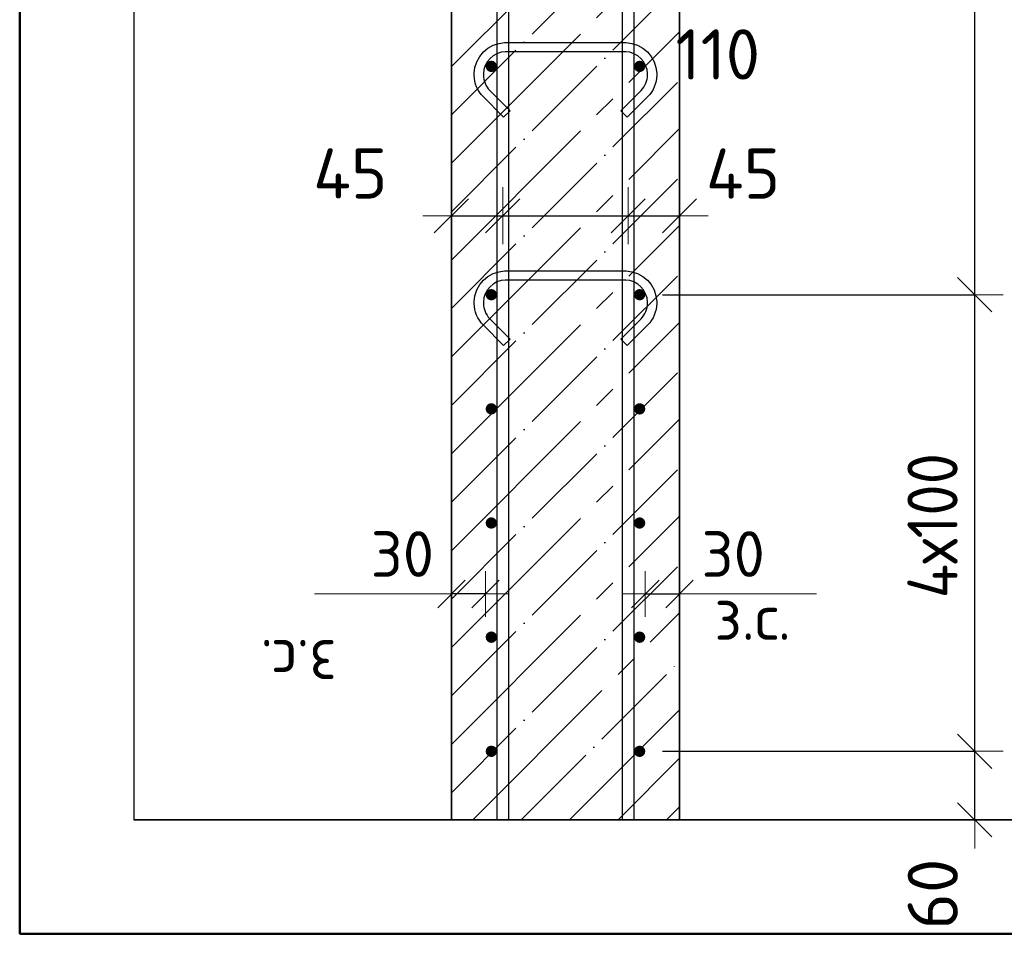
# Model space of a CAD drawing. Header units: millimetres. Extents: x -2995 to 60896, y -2809 to 57831.
# Tile 89 of 169: x 39450 to 40313, y 22633 to 23443. Entities that reach past the tile are written whole.
import ezdxf

# ---------------------------------------------------------------- set-up
doc = ezdxf.new("R2010")
doc.units = ezdxf.units.MM
doc.header["$PDMODE"] = 65
doc.linetypes.add('______11', pattern=[100, 80, -10, 0, -10])
doc.linetypes.add('______5', pattern=[220, 160, -20, 20, -20])
for name, color, linetype, lineweight in [('Standard', 7, 'Continuous', 25), ('Арм.стержн. вертикальными 1', 22, 'Continuous', 35), ('Арм.стержн.горизонт. 1', 180, 'Continuous', 35), ('Размерная линия_ общее', 7, 'Continuous', 13), ('Размерная линия_ общее_1', 7, 'Continuous', 13)]:
    doc.layers.add(name, color=color, linetype=linetype, lineweight=lineweight)
doc.layers.add('Арм.стержн.Стяжки', color=7, linetype='Continuous', lineweight=35, true_color=0x501e0f)
doc.styles.add('ISOCPEUR', font='ISOCPEUR')
doc.dimstyles.new('DIMSTYLE_11', dxfattribs={"dimtxt": 44, "dimasz": 50, "dimexe": 0, "dimexo": 0.001, "dimgap": 22, "dimtad": 2, "dimdec": 0, "dimrnd": 5, "dimzin": 12, "dimdsep": 46, "dimtxsty": 'ISOCPEUR', "dimblk1": 'ALL_ML_STRICH', "dimblk2": 'ALL_ML_STRICH', "dimsah": 1, "dimcen": 0, "dimse1": 1, "dimse2": 1, "dimclrd": 7, "dimclre": 256, "dimclrt": 7, "dimadec": 0, "dimazin": 0, "dimtfac": 1, "dimtdec": 0, "dimtix": 1, "dimtmove": 2, "dimatfit": 3, "dimfxl": 0, "dimtvp": 1.2, "dimtzin": 0, "dimlwd": 0, "dimlwe": -3, "dimarcsym": 0})
doc.dimstyles.new('DIMSTYLE_3', dxfattribs={"dimtxt": 44, "dimasz": 50, "dimexe": 0, "dimexo": 0, "dimgap": 22, "dimtad": 2, "dimdec": 0, "dimrnd": 5, "dimzin": 12, "dimdsep": 46, "dimtxsty": 'ISOCPEUR', "dimblk1": 'ALL_ML_STRICH', "dimblk2": 'ALL_ML_STRICH', "dimsah": 1, "dimcen": 0, "dimclrd": 7, "dimclre": 256, "dimclrt": 7, "dimadec": 0, "dimazin": 0, "dimtfac": 1, "dimtdec": 0, "dimtix": 1, "dimtmove": 2, "dimatfit": 3, "dimfxl": 0, "dimtvp": 1.2, "dimtzin": 0, "dimlwd": 0, "dimlwe": -3, "dimarcsym": 0})
doc.dimstyles.new('DIMSTYLE_5', dxfattribs={"dimtxt": 44, "dimasz": 50, "dimexe": 0, "dimexo": 0, "dimgap": 22, "dimtad": 2, "dimdec": 0, "dimrnd": 5, "dimzin": 12, "dimdsep": 46, "dimtxsty": 'ISOCPEUR', "dimblk1": 'ALL_ML_STRICH', "dimblk2": 'ALL_ML_STRICH', "dimsah": 1, "dimcen": 0, "dimclrd": 7, "dimclre": 256, "dimclrt": 7, "dimadec": 0, "dimazin": 0, "dimtfac": 1, "dimtdec": 0, "dimtix": 1, "dimtmove": 2, "dimatfit": 3, "dimfxl": 0, "dimtzin": 0, "dimlwd": 0, "dimlwe": -3, "dimarcsym": 0})
doc.dimstyles.new('DIMSTYLE_8', dxfattribs={"dimtxt": 40, "dimasz": 40, "dimexe": 0, "dimexo": 0.001, "dimgap": 20, "dimtad": 2, "dimdec": 0, "dimrnd": 5, "dimzin": 12, "dimdsep": 46, "dimtxsty": 'ISOCPEUR', "dimblk1": 'ALL_ML_STRICH', "dimblk2": 'ALL_ML_STRICH', "dimsah": 1, "dimcen": 0, "dimse1": 1, "dimse2": 1, "dimclrd": 7, "dimclre": 256, "dimclrt": 7, "dimadec": 0, "dimazin": 0, "dimtfac": 1, "dimtdec": 0, "dimtix": 1, "dimtmove": 2, "dimatfit": 3, "dimfxl": 0, "dimtvp": 1.2, "dimtzin": 0, "dimlwd": 0, "dimlwe": -3, "dimarcsym": 0})

# ---------------------------------------------------------------- blocks, each defined once
blk = doc.blocks.new('ALL_ML_STRICH')
at = {"color": 0, "linetype": 'ByBlock', "lineweight": -2}
for p, q in [((0, -0.5), (0, 0.5)), ((-0.3, -0.3), (0.3, 0.3)), ((-1, 0), (0.5, 0))]:
    blk.add_line(p, q, dxfattribs=at)
blk = doc.blocks.new('*D212')
at = {"layer": 'DEFPOINTS', "color": 7, "linetype": 'Continuous', "lineweight": 13, "transparency": 33554687}
for p in [(39993.24, 22802.04), (39974.12, 22742.04), (40287.03, 22742.04)]:
    blk.add_point(p, dxfattribs=at)
at = {"layer": 'Размерная линия_ общее', "color": 253, "linetype": 'Continuous', "lineweight": -2, "true_color": 0xa0a0a0, "transparency": 33554687}
for p, q in [((40013.24, 22802.04), (40287.03, 22802.04)), ((39994.12, 22742.04), (40287.03, 22742.04))]:
    blk.add_line(p, q, dxfattribs=at)
at = {"layer": 'Размерная линия_ общее', "color": 7, "linetype": 'Continuous', "lineweight": -2, "transparency": 33554687}
blk.add_line((40287.03, 22742.04), (40287.03, 22802.04), dxfattribs=at)
at = {"layer": 'Размерная линия_ общее', "color": 7, "linetype": 'Continuous', "lineweight": 13, "transparency": 33554687, "xscale": 50, "yscale": 50, "zscale": 50}
for p, rotation in [((40287.03, 22802.04), 90), ((40287.03, 22742.04), 270)]:
    blk.add_blockref('ALL_ML_STRICH', p, dxfattribs=dict(at, rotation=rotation))
at = {"layer": 'Размерная линия_ общее', "color": 7, "linetype": 'Continuous', "lineweight": 13, "transparency": 33554687, "insert": (40250.22, 22676.99), "char_height": 44, "width": 88, "attachment_point": 5, "rotation": 90, "style": 'ISOCPEUR'}
blk.add_mtext('\\A1;{60}', dxfattribs=at)
blk = doc.blocks.new('*D213')
at = {"layer": 'DEFPOINTS', "color": 7, "linetype": 'Continuous', "lineweight": 13, "transparency": 33554687}
for p in [(39993.24, 23202.04), (39993.24, 22802.04), (40287.03, 22802.04)]:
    blk.add_point(p, dxfattribs=at)
at = {"layer": 'Размерная линия_ общее', "color": 253, "linetype": 'Continuous', "lineweight": -2, "true_color": 0xa0a0a0, "transparency": 33554687}
for p, q in [((40013.24, 23202.04), (40287.03, 23202.04)), ((40013.24, 22802.04), (40287.03, 22802.04))]:
    blk.add_line(p, q, dxfattribs=at)
at = {"layer": 'Размерная линия_ общее', "color": 7, "linetype": 'Continuous', "lineweight": -2, "transparency": 33554687}
blk.add_line((40287.03, 22802.04), (40287.03, 23202.04), dxfattribs=at)
at = {"layer": 'Размерная линия_ общее', "color": 7, "linetype": 'Continuous', "lineweight": 13, "transparency": 33554687, "xscale": 50, "yscale": 50, "zscale": 50}
for p, rotation in [((40287.03, 23202.04), 90), ((40287.03, 22802.04), 270)]:
    blk.add_blockref('ALL_ML_STRICH', p, dxfattribs=dict(at, rotation=rotation))
at = {"layer": 'Размерная линия_ общее', "color": 7, "linetype": 'Continuous', "lineweight": 13, "transparency": 33554687, "insert": (40228.03, 22936.04), "char_height": 44, "width": 2.2, "attachment_point": 1, "rotation": 90, "line_spacing_factor": 0.60241, "style": 'ISOCPEUR'}
blk.add_mtext('\\W0.91;4х100', dxfattribs=at)
blk = doc.blocks.new('*D214')
at = {"layer": 'DEFPOINTS', "color": 7, "linetype": 'Continuous', "lineweight": 13, "transparency": 33554687}
for p in [(39993.24, 25402.04), (39993.24, 23202.04), (40287.03, 23202.04)]:
    blk.add_point(p, dxfattribs=at)
at = {"layer": 'Размерная линия_ общее', "color": 253, "linetype": 'Continuous', "lineweight": -2, "true_color": 0xa0a0a0, "transparency": 33554687}
for p, q in [((40013.24, 25402.04), (40287.03, 25402.04)), ((40013.24, 23202.04), (40287.03, 23202.04))]:
    blk.add_line(p, q, dxfattribs=at)
at = {"layer": 'Размерная линия_ общее', "color": 7, "linetype": 'Continuous', "lineweight": -2, "transparency": 33554687}
blk.add_line((40287.03, 23202.04), (40287.03, 25402.04), dxfattribs=at)
at = {"layer": 'Размерная линия_ общее', "color": 7, "linetype": 'Continuous', "lineweight": 13, "transparency": 33554687, "xscale": 50, "yscale": 50, "zscale": 50}
for p, rotation in [((40287.03, 25402.04), 90), ((40287.03, 23202.04), 270)]:
    blk.add_blockref('ALL_ML_STRICH', p, dxfattribs=dict(at, rotation=rotation))
at = {"layer": 'Размерная линия_ общее', "color": 7, "linetype": 'Continuous', "lineweight": 13, "transparency": 33554687, "insert": (40228.03, 24158.04), "char_height": 44, "width": 2.2, "attachment_point": 1, "rotation": 90, "line_spacing_factor": 0.60241, "style": 'ISOCPEUR'}
blk.add_mtext('\\W0.91;11х200=2200', dxfattribs=at)
blk = doc.blocks.new('*D217')
at = {"layer": 'DEFPOINTS', "color": 7, "linetype": 'Continuous', "lineweight": 13, "transparency": 33554687}
for p in [(40028.24, 25862.04), (40076.18, 22742.04), (40455.47, 22742.04)]:
    blk.add_point(p, dxfattribs=at)
at = {"layer": 'Размерная линия_ общее', "color": 253, "linetype": 'Continuous', "lineweight": -2, "true_color": 0xa0a0a0, "transparency": 33554687}
for p, q in [((40048.24, 25862.04), (40455.47, 25862.04)), ((40096.18, 22742.04), (40455.47, 22742.04))]:
    blk.add_line(p, q, dxfattribs=at)
at = {"layer": 'Размерная линия_ общее', "color": 7, "linetype": 'Continuous', "lineweight": -2, "transparency": 33554687}
blk.add_line((40455.47, 22742.04), (40455.47, 25862.04), dxfattribs=at)
at = {"layer": 'Размерная линия_ общее', "color": 7, "linetype": 'Continuous', "lineweight": 13, "transparency": 33554687, "xscale": 50, "yscale": 50, "zscale": 50}
for p, rotation in [((40455.47, 25862.04), 90), ((40455.47, 22742.04), 270)]:
    blk.add_blockref('ALL_ML_STRICH', p, dxfattribs=dict(at, rotation=rotation))
at = {"layer": 'Размерная линия_ общее', "color": 7, "linetype": 'Continuous', "lineweight": 13, "transparency": 33554687, "insert": (40418.47, 24308.64), "char_height": 44, "width": 176, "attachment_point": 5, "rotation": 90, "style": 'ISOCPEUR'}
blk.add_mtext('\\A1;{3120}', dxfattribs=at)
blk = doc.blocks.new('*D220')
at = {"layer": 'DEFPOINTS', "color": 7, "linetype": 'Continuous', "lineweight": 13, "transparency": 33554687}
for p in [(39998.24, 22939.87), (39998.24, 22931.15), (40028.24, 22931.15)]:
    blk.add_point(p, dxfattribs=at)
at = {"layer": 'Размерная линия_ общее_1', "color": 7, "linetype": 'Continuous', "lineweight": -2, "transparency": 33554687}
blk.add_line((39998.24, 22939.87), (40028.24, 22939.87), dxfattribs=at)
at = {"layer": 'Размерная линия_ общее_1', "color": 7, "linetype": 'Continuous', "lineweight": 13, "transparency": 33554687, "xscale": 40, "yscale": 40, "zscale": 40, "rotation": 180}
blk.add_blockref('ALL_ML_STRICH', (39998.24, 22939.87), dxfattribs=at)
at = {"layer": 'Размерная линия_ общее_1', "color": 7, "linetype": 'Continuous', "lineweight": 13, "transparency": 33554687, "xscale": 40, "yscale": 40, "zscale": 40}
blk.add_blockref('ALL_ML_STRICH', (40028.24, 22939.87), dxfattribs=at)
at = {"layer": 'Размерная линия_ общее_1', "color": 7, "linetype": 'Continuous', "lineweight": 13, "transparency": 33554687, "insert": (40075.24, 22974.87), "char_height": 40, "width": 80, "attachment_point": 5, "style": 'ISOCPEUR'}
blk.add_mtext('\\A1;{30}', dxfattribs=at)
at = {"layer": 'Размерная линия_ общее_1', "color": 7, "linetype": 'Continuous', "lineweight": 13, "transparency": 33554687, "insert": (40058.77, 22939.68), "char_height": 40, "width": 2, "attachment_point": 1, "line_spacing_factor": 0.60241, "style": 'ISOCPEUR'}
blk.add_mtext('з.с.', dxfattribs=at)
blk = doc.blocks.new('*D221')
at = {"layer": 'DEFPOINTS', "color": 7, "linetype": 'Continuous', "lineweight": 13, "transparency": 33554687}
for p in [(39873.24, 23273.51), (39828.24, 23271.18), (39828.24, 23261.77)]:
    blk.add_point(p, dxfattribs=at)
at = {"layer": 'Размерная линия_ общее', "color": 7, "linetype": 'Continuous', "lineweight": -2, "transparency": 33554687}
blk.add_line((39828.24, 23271.18), (39873.24, 23271.18), dxfattribs=at)
at = {"layer": 'Размерная линия_ общее', "color": 7, "linetype": 'Continuous', "lineweight": 13, "transparency": 33554687, "xscale": 50, "yscale": 50, "zscale": 50, "rotation": 180}
blk.add_blockref('ALL_ML_STRICH', (39828.24, 23271.18), dxfattribs=at)
at = {"layer": 'Размерная линия_ общее', "color": 7, "linetype": 'Continuous', "lineweight": 13, "transparency": 33554687, "xscale": 50, "yscale": 50, "zscale": 50}
blk.add_blockref('ALL_ML_STRICH', (39873.24, 23271.18), dxfattribs=at)
at = {"layer": 'Размерная линия_ общее', "color": 7, "linetype": 'Continuous', "lineweight": 13, "transparency": 33554687, "insert": (39739.6, 23308.26), "char_height": 44, "width": 88, "attachment_point": 5, "style": 'ISOCPEUR'}
blk.add_mtext('\\A1;{45}', dxfattribs=at)
blk = doc.blocks.new('*D222')
at = {"layer": 'DEFPOINTS', "color": 7, "linetype": 'Continuous', "lineweight": 13, "transparency": 33554687}
for p in [(39873.24, 23273.51), (39983.24, 23277.45), (39873.24, 23271.18)]:
    blk.add_point(p, dxfattribs=at)
at = {"layer": 'Размерная линия_ общее', "color": 7, "linetype": 'Continuous', "lineweight": -2, "transparency": 33554687}
blk.add_line((39873.24, 23271.18), (39983.24, 23271.18), dxfattribs=at)
at = {"layer": 'Размерная линия_ общее', "color": 7, "linetype": 'Continuous', "lineweight": 13, "transparency": 33554687, "xscale": 50, "yscale": 50, "zscale": 50, "rotation": 180}
blk.add_blockref('ALL_ML_STRICH', (39873.24, 23271.18), dxfattribs=at)
at = {"layer": 'Размерная линия_ общее', "color": 7, "linetype": 'Continuous', "lineweight": 13, "transparency": 33554687, "xscale": 50, "yscale": 50, "zscale": 50}
blk.add_blockref('ALL_ML_STRICH', (39983.24, 23271.18), dxfattribs=at)
at = {"layer": 'Размерная линия_ общее', "color": 7, "linetype": 'Continuous', "lineweight": 13, "transparency": 33554687, "insert": (40061.77, 23412.54), "char_height": 44, "width": 132, "attachment_point": 5, "style": 'ISOCPEUR'}
blk.add_mtext('\\A1;{110}', dxfattribs=at)
blk = doc.blocks.new('*D223')
at = {"layer": 'DEFPOINTS', "color": 7, "linetype": 'Continuous', "lineweight": 13, "transparency": 33554687}
for p in [(39983.24, 23277.45), (39983.24, 23271.18), (40028.24, 23270.32)]:
    blk.add_point(p, dxfattribs=at)
at = {"layer": 'Размерная линия_ общее', "color": 7, "linetype": 'Continuous', "lineweight": -2, "transparency": 33554687}
blk.add_line((39983.24, 23271.18), (40028.24, 23271.18), dxfattribs=at)
at = {"layer": 'Размерная линия_ общее', "color": 7, "linetype": 'Continuous', "lineweight": 13, "transparency": 33554687, "xscale": 50, "yscale": 50, "zscale": 50, "rotation": 180}
blk.add_blockref('ALL_ML_STRICH', (39983.24, 23271.18), dxfattribs=at)
at = {"layer": 'Размерная линия_ общее', "color": 7, "linetype": 'Continuous', "lineweight": 13, "transparency": 33554687, "xscale": 50, "yscale": 50, "zscale": 50}
blk.add_blockref('ALL_ML_STRICH', (40028.24, 23271.18), dxfattribs=at)
at = {"layer": 'Размерная линия_ общее', "color": 7, "linetype": 'Continuous', "lineweight": 13, "transparency": 33554687, "insert": (40083.91, 23308.15), "char_height": 44, "width": 88, "attachment_point": 5, "style": 'ISOCPEUR'}
blk.add_mtext('\\A1;{45}', dxfattribs=at)
blk = doc.blocks.new('*D225')
at = {"layer": 'DEFPOINTS', "color": 7, "linetype": 'Continuous', "lineweight": 13, "transparency": 33554687}
for p in [(39858.24, 22939.87), (39828.24, 22931.15), (39858.24, 22931.15)]:
    blk.add_point(p, dxfattribs=at)
at = {"layer": 'Размерная линия_ общее_1', "color": 7, "linetype": 'Continuous', "lineweight": -2, "transparency": 33554687}
blk.add_line((39858.24, 22939.87), (39828.24, 22939.87), dxfattribs=at)
at = {"layer": 'Размерная линия_ общее_1', "color": 7, "linetype": 'Continuous', "lineweight": 13, "transparency": 33554687, "xscale": 40, "yscale": 40, "zscale": 40}
for p, rotation in [((39828.24, 22939.87), 180), ((39858.24, 22939.87), 360)]:
    blk.add_blockref('ALL_ML_STRICH', p, dxfattribs=dict(at, rotation=rotation))
at = {"layer": 'Размерная линия_ общее_1', "color": 7, "linetype": 'Continuous', "lineweight": 13, "transparency": 33554687, "insert": (39785.24, 22974.87), "char_height": 40, "width": 80, "attachment_point": 5, "style": 'ISOCPEUR'}
blk.add_mtext('\\A1;{30}', dxfattribs=at)
at = {"layer": 'Размерная линия_ общее_1', "color": 7, "linetype": 'Continuous', "lineweight": 13, "transparency": 33554687, "insert": (39727.72, 22859.68), "char_height": 40, "width": 2, "attachment_point": 1, "rotation": 180, "line_spacing_factor": 0.60241, "style": 'ISOCPEUR'}
blk.add_mtext('з.с.', dxfattribs=at)

msp = doc.modelspace()

# ---------------------------------------------------------------- hatches: boundary and pattern name
at = {"layer": 'Арм.стержн.горизонт. 1', "linetype": 'Continuous', "lineweight": 50, "transparency": 33554687}
for points in [[(39868.24, 23402.04), (39867.86, 23403.96), (39866.78, 23405.58), (39865.15, 23406.66), (39863.24, 23407.04), (39861.33, 23406.66), (39859.71, 23405.58), (39858.62, 23403.96), (39858.24, 23402.04), (39858.62, 23400.13), (39859.71, 23398.51), (39861.33, 23397.42), (39863.24, 23397.04), (39865.15, 23397.42), (39866.78, 23398.51), (39867.86, 23400.13)], [(39998.24, 23402.04), (39997.86, 23403.96), (39996.78, 23405.58), (39995.15, 23406.66), (39993.24, 23407.04), (39991.33, 23406.66), (39989.71, 23405.58), (39988.62, 23403.96), (39988.24, 23402.04), (39988.62, 23400.13), (39989.71, 23398.51), (39991.33, 23397.42), (39993.24, 23397.04), (39995.15, 23397.42), (39996.78, 23398.51), (39997.86, 23400.13)], [(39868.24, 23202.04), (39867.86, 23203.96), (39866.78, 23205.58), (39865.15, 23206.66), (39863.24, 23207.04), (39861.33, 23206.66), (39859.71, 23205.58), (39858.62, 23203.96), (39858.24, 23202.04), (39858.62, 23200.13), (39859.71, 23198.51), (39861.33, 23197.42), (39863.24, 23197.04), (39865.15, 23197.42), (39866.78, 23198.51), (39867.86, 23200.13)], [(39998.24, 23202.04), (39997.86, 23203.96), (39996.78, 23205.58), (39995.15, 23206.66), (39993.24, 23207.04), (39991.33, 23206.66), (39989.71, 23205.58), (39988.62, 23203.96), (39988.24, 23202.04), (39988.62, 23200.13), (39989.71, 23198.51), (39991.33, 23197.42), (39993.24, 23197.04), (39995.15, 23197.42), (39996.78, 23198.51), (39997.86, 23200.13)], [(39868.24, 23102.04), (39867.86, 23103.96), (39866.78, 23105.58), (39865.15, 23106.66), (39863.24, 23107.04), (39861.33, 23106.66), (39859.71, 23105.58), (39858.62, 23103.96), (39858.24, 23102.04), (39858.62, 23100.13), (39859.71, 23098.51), (39861.33, 23097.42), (39863.24, 23097.04), (39865.15, 23097.42), (39866.78, 23098.51), (39867.86, 23100.13)], [(39998.24, 23102.04), (39997.86, 23103.96), (39996.78, 23105.58), (39995.15, 23106.66), (39993.24, 23107.04), (39991.33, 23106.66), (39989.71, 23105.58), (39988.62, 23103.96), (39988.24, 23102.04), (39988.62, 23100.13), (39989.71, 23098.51), (39991.33, 23097.42), (39993.24, 23097.04), (39995.15, 23097.42), (39996.78, 23098.51), (39997.86, 23100.13)], [(39868.24, 23002.04), (39867.86, 23003.96), (39866.78, 23005.58), (39865.15, 23006.66), (39863.24, 23007.04), (39861.33, 23006.66), (39859.71, 23005.58), (39858.62, 23003.96), (39858.24, 23002.04), (39858.62, 23000.13), (39859.71, 22998.51), (39861.33, 22997.42), (39863.24, 22997.04), (39865.15, 22997.42), (39866.78, 22998.51), (39867.86, 23000.13)], [(39998.24, 23002.04), (39997.86, 23003.96), (39996.78, 23005.58), (39995.15, 23006.66), (39993.24, 23007.04), (39991.33, 23006.66), (39989.71, 23005.58), (39988.62, 23003.96), (39988.24, 23002.04), (39988.62, 23000.13), (39989.71, 22998.51), (39991.33, 22997.42), (39993.24, 22997.04), (39995.15, 22997.42), (39996.78, 22998.51), (39997.86, 23000.13)], [(39868.24, 22902.04), (39867.86, 22903.96), (39866.78, 22905.58), (39865.15, 22906.66), (39863.24, 22907.04), (39861.33, 22906.66), (39859.71, 22905.58), (39858.62, 22903.96), (39858.24, 22902.04), (39858.62, 22900.13), (39859.71, 22898.51), (39861.33, 22897.42), (39863.24, 22897.04), (39865.15, 22897.42), (39866.78, 22898.51), (39867.86, 22900.13)], [(39998.24, 22902.04), (39997.86, 22903.96), (39996.78, 22905.58), (39995.15, 22906.66), (39993.24, 22907.04), (39991.33, 22906.66), (39989.71, 22905.58), (39988.62, 22903.96), (39988.24, 22902.04), (39988.62, 22900.13), (39989.71, 22898.51), (39991.33, 22897.42), (39993.24, 22897.04), (39995.15, 22897.42), (39996.78, 22898.51), (39997.86, 22900.13)], [(39868.24, 22802.04), (39867.86, 22803.96), (39866.78, 22805.58), (39865.15, 22806.66), (39863.24, 22807.04), (39861.33, 22806.66), (39859.71, 22805.58), (39858.62, 22803.96), (39858.24, 22802.04), (39858.62, 22800.13), (39859.71, 22798.51), (39861.33, 22797.42), (39863.24, 22797.04), (39865.15, 22797.42), (39866.78, 22798.51), (39867.86, 22800.13)], [(39998.24, 22802.04), (39997.86, 22803.96), (39996.78, 22805.58), (39995.15, 22806.66), (39993.24, 22807.04), (39991.33, 22806.66), (39989.71, 22805.58), (39988.62, 22803.96), (39988.24, 22802.04), (39988.62, 22800.13), (39989.71, 22798.51), (39991.33, 22797.42), (39993.24, 22797.04), (39995.15, 22797.42), (39996.78, 22798.51), (39997.86, 22800.13)]]:
    msp.add_hatch(color=4, dxfattribs=at).paths.add_polyline_path(points)

# ---------------------------------------------------------------- linework, layer by layer
at = {"layer": 'Standard', "color": 52, "linetype": 'Continuous', "lineweight": -3, "transparency": 33554687}
for p, q in [((39549.77, 26115.78), (39549.77, 22742.04)), ((39549.77, 26115.78), (39549.77, 22742.04)), ((39549.77, 22742.04), (40327.11, 22742.04)), ((40327.11, 22742.04), (39549.77, 22742.04))]:
    msp.add_line(p, q, dxfattribs=at)
at = {"layer": 'Standard', "color": 7, "linetype": 'Continuous', "lineweight": 13, "transparency": 33554687}
for p, q in [((39828.24, 22939.87), (39708.24, 22939.87)), ((40028.24, 22939.87), (40148.24, 22939.87))]:
    msp.add_line(p, q, dxfattribs=at)
at = {"layer": 'Standard', "color": 7, "linetype": 'Continuous', "lineweight": 50, "transparency": 33554687}
msp.add_lwpolyline([(39449.77, 22642.04), (40427.11, 22642.04), (40427.11, 26215.78), (39449.77, 26215.78), (39449.77, 22642.04)], dxfattribs=at)
at = {"layer": 'Арм.стержн. вертикальными 1', "color": 4, "linetype": 'Continuous', "lineweight": 25, "transparency": 33554687}
for points in [[(39868.24, 22742.04), (39868.24, 25953), (39867.61, 25957.52), (39866.1, 25962.1), (39863.75, 25966.29), (39860.9, 25969.71), (39857.49, 25972.56), (39853.3, 25974.9), (39848.72, 25976.41), (39844.2, 25977.04), (39563.24, 25977.04), (39563.24, 25987.04), (39844.89, 25987.04), (39850.99, 25986.19), (39857.34, 25984.1), (39863.19, 25980.83), (39868, 25976.8), (39872.02, 25971.99), (39875.3, 25966.15), (39877.39, 25959.8), (39878.24, 25953.7), (39878.24, 22742.04), (39868.24, 22742.04)], [(39868.24, 22742.04), (39868.24, 25953), (39867.61, 25957.52), (39866.1, 25962.1), (39863.75, 25966.29), (39860.9, 25969.71), (39857.49, 25972.56), (39853.3, 25974.9), (39848.72, 25976.41), (39844.2, 25977.04), (39563.24, 25977.04), (39563.24, 25987.04), (39844.89, 25987.04), (39850.99, 25986.19), (39857.34, 25984.1), (39863.19, 25980.83), (39868, 25976.8), (39872.02, 25971.99), (39875.3, 25966.15), (39877.39, 25959.8), (39878.24, 25953.7), (39878.24, 22742.04), (39868.24, 22742.04)], [(39868.24, 22742.04), (39868.24, 25953), (39867.61, 25957.52), (39866.1, 25962.1), (39863.75, 25966.29), (39860.9, 25969.71), (39857.49, 25972.56), (39853.3, 25974.9), (39848.72, 25976.41), (39844.2, 25977.04), (39563.24, 25977.04), (39563.24, 25987.04), (39844.89, 25987.04), (39850.99, 25986.19), (39857.34, 25984.1), (39863.19, 25980.83), (39868, 25976.8), (39872.02, 25971.99), (39875.3, 25966.15), (39877.39, 25959.8), (39878.24, 25953.7), (39878.24, 22742.04), (39868.24, 22742.04)], [(39978.24, 22742.04), (39978.24, 25953.7), (39979.09, 25959.8), (39981.18, 25966.15), (39984.46, 25971.99), (39988.48, 25976.8), (39993.29, 25980.83), (39999.14, 25984.1), (40005.49, 25986.19), (40011.59, 25987.04), (40293.24, 25987.04), (40293.24, 25977.04), (40012.28, 25977.04), (40007.76, 25976.41), (40003.18, 25974.9), (39998.99, 25972.56), (39995.58, 25969.71), (39992.73, 25966.29), (39990.38, 25962.1), (39988.87, 25957.52), (39988.24, 25953), (39988.24, 22742.04), (39978.24, 22742.04)], [(39978.24, 22742.04), (39978.24, 25953.7), (39979.09, 25959.8), (39981.18, 25966.15), (39984.46, 25971.99), (39988.48, 25976.8), (39993.29, 25980.83), (39999.14, 25984.1), (40005.49, 25986.19), (40011.59, 25987.04), (40293.24, 25987.04), (40293.24, 25977.04), (40012.28, 25977.04), (40007.76, 25976.41), (40003.18, 25974.9), (39998.99, 25972.56), (39995.58, 25969.71), (39992.73, 25966.29), (39990.38, 25962.1), (39988.87, 25957.52), (39988.24, 25953), (39988.24, 22742.04), (39978.24, 22742.04)], [(39978.24, 22742.04), (39978.24, 25953.7), (39979.09, 25959.8), (39981.18, 25966.15), (39984.46, 25971.99), (39988.48, 25976.8), (39993.29, 25980.83), (39999.14, 25984.1), (40005.49, 25986.19), (40011.59, 25987.04), (40293.24, 25987.04), (40293.24, 25977.04), (40012.28, 25977.04), (40007.76, 25976.41), (40003.18, 25974.9), (39998.99, 25972.56), (39995.58, 25969.71), (39992.73, 25966.29), (39990.38, 25962.1), (39988.87, 25957.52), (39988.24, 25953), (39988.24, 22742.04), (39978.24, 22742.04)]]:
    msp.add_lwpolyline(points, dxfattribs=at)
at = {"layer": 'Арм.стержн.горизонт. 1', "color": 52, "linetype": 'Continuous', "lineweight": 25, "transparency": 33554687}
for p, q in [((39828.24, 22742.04), (39828.24, 22742.04)), ((40028.24, 22742.04), (40028.24, 22742.04))]:
    msp.add_line(p, q, dxfattribs=at)
at = {"layer": 'Арм.стержн.Стяжки', "color": 40, "linetype": 'Continuous', "lineweight": 25, "transparency": 33554687}
for points in [[(39874.03, 23357.52), (39855.97, 23375.58), (39854.31, 23377.49), (39852.79, 23379.6), (39851.46, 23381.86), (39850.37, 23384.19), (39849.49, 23386.61), (39848.83, 23389.15), (39848.42, 23391.72), (39848.24, 23394.24), (39848.24, 23396.23), (39848.92, 23401.11), (39850.59, 23406.19), (39853.21, 23410.87), (39856.43, 23414.72), (39860.28, 23417.94), (39864.96, 23420.55), (39870.04, 23422.23), (39874.92, 23422.91), (39981.56, 23422.91), (39986.44, 23422.23), (39991.52, 23420.55), (39996.2, 23417.94), (40000.05, 23414.72), (40003.27, 23410.87), (40005.89, 23406.19), (40007.56, 23401.11), (40008.24, 23396.23), (40008.24, 23394.24), (40008.06, 23391.72), (40007.64, 23389.15), (40006.99, 23386.61), (40006.11, 23384.19), (40005.02, 23381.86), (40003.69, 23379.6), (40002.16, 23377.49), (40000.51, 23375.58), (39982.45, 23357.52), (39976.79, 23363.18), (39994.65, 23381.04), (39995.89, 23382.46), (39996.99, 23383.98), (39997.93, 23385.59), (39998.71, 23387.26), (39999.34, 23388.98), (39999.81, 23390.79), (40000.11, 23392.65), (40000.24, 23394.53), (40000.24, 23395.68), (39999.74, 23399.29), (39998.53, 23402.95), (39996.65, 23406.31), (39994.37, 23409.04), (39991.64, 23411.32), (39988.29, 23413.2), (39984.62, 23414.4), (39981.01, 23414.91), (39875.47, 23414.91), (39871.85, 23414.4), (39868.19, 23413.2), (39864.84, 23411.32), (39862.11, 23409.04), (39859.83, 23406.31), (39857.95, 23402.95), (39856.74, 23399.29), (39856.24, 23395.68), (39856.24, 23394.53), (39856.37, 23392.65), (39856.67, 23390.79), (39857.14, 23388.98), (39857.77, 23387.26), (39858.55, 23385.59), (39859.49, 23383.98), (39860.59, 23382.46), (39861.83, 23381.04), (39879.69, 23363.18), (39874.03, 23357.52)], [(39874.03, 23357.52), (39855.97, 23375.58), (39854.31, 23377.49), (39852.79, 23379.6), (39851.46, 23381.86), (39850.37, 23384.19), (39849.49, 23386.61), (39848.83, 23389.15), (39848.42, 23391.72), (39848.24, 23394.24), (39848.24, 23396.23), (39848.92, 23401.11), (39850.59, 23406.19), (39853.21, 23410.87), (39856.43, 23414.72), (39860.28, 23417.94), (39864.96, 23420.55), (39870.04, 23422.23), (39874.92, 23422.91), (39981.56, 23422.91), (39986.44, 23422.23), (39991.52, 23420.55), (39996.2, 23417.94), (40000.05, 23414.72), (40003.27, 23410.87), (40005.89, 23406.19), (40007.56, 23401.11), (40008.24, 23396.23), (40008.24, 23394.24), (40008.06, 23391.72), (40007.64, 23389.15), (40006.99, 23386.61), (40006.11, 23384.19), (40005.02, 23381.86), (40003.69, 23379.6), (40002.16, 23377.49), (40000.51, 23375.58), (39982.45, 23357.52), (39976.79, 23363.18), (39994.65, 23381.04), (39995.89, 23382.46), (39996.99, 23383.98), (39997.93, 23385.59), (39998.71, 23387.26), (39999.34, 23388.98), (39999.81, 23390.79), (40000.11, 23392.65), (40000.24, 23394.53), (40000.24, 23395.68), (39999.74, 23399.29), (39998.53, 23402.95), (39996.65, 23406.31), (39994.37, 23409.04), (39991.64, 23411.32), (39988.29, 23413.2), (39984.62, 23414.4), (39981.01, 23414.91), (39875.47, 23414.91), (39871.85, 23414.4), (39868.19, 23413.2), (39864.84, 23411.32), (39862.11, 23409.04), (39859.83, 23406.31), (39857.95, 23402.95), (39856.74, 23399.29), (39856.24, 23395.68), (39856.24, 23394.53), (39856.37, 23392.65), (39856.67, 23390.79), (39857.14, 23388.98), (39857.77, 23387.26), (39858.55, 23385.59), (39859.49, 23383.98), (39860.59, 23382.46), (39861.83, 23381.04), (39879.69, 23363.18), (39874.03, 23357.52)], [(39874.03, 23157.52), (39855.97, 23175.58), (39854.31, 23177.49), (39852.79, 23179.6), (39851.46, 23181.86), (39850.37, 23184.19), (39849.49, 23186.61), (39848.83, 23189.15), (39848.42, 23191.72), (39848.24, 23194.24), (39848.24, 23196.23), (39848.92, 23201.11), (39850.59, 23206.19), (39853.21, 23210.87), (39856.43, 23214.72), (39860.28, 23217.94), (39864.96, 23220.55), (39870.04, 23222.23), (39874.92, 23222.91), (39981.56, 23222.91), (39986.44, 23222.23), (39991.52, 23220.55), (39996.2, 23217.94), (40000.05, 23214.72), (40003.27, 23210.87), (40005.89, 23206.19), (40007.56, 23201.11), (40008.24, 23196.23), (40008.24, 23194.24), (40008.06, 23191.72), (40007.64, 23189.15), (40006.99, 23186.61), (40006.11, 23184.19), (40005.02, 23181.86), (40003.69, 23179.6), (40002.16, 23177.49), (40000.51, 23175.58), (39982.45, 23157.52), (39976.79, 23163.18), (39994.65, 23181.04), (39995.89, 23182.46), (39996.99, 23183.98), (39997.93, 23185.59), (39998.71, 23187.26), (39999.34, 23188.98), (39999.81, 23190.79), (40000.11, 23192.65), (40000.24, 23194.53), (40000.24, 23195.68), (39999.74, 23199.29), (39998.53, 23202.95), (39996.65, 23206.31), (39994.37, 23209.04), (39991.64, 23211.32), (39988.29, 23213.2), (39984.62, 23214.4), (39981.01, 23214.91), (39875.47, 23214.91), (39871.85, 23214.4), (39868.19, 23213.2), (39864.84, 23211.32), (39862.11, 23209.04), (39859.83, 23206.31), (39857.95, 23202.95), (39856.74, 23199.29), (39856.24, 23195.68), (39856.24, 23194.53), (39856.37, 23192.65), (39856.67, 23190.79), (39857.14, 23188.98), (39857.77, 23187.26), (39858.55, 23185.59), (39859.49, 23183.98), (39860.59, 23182.46), (39861.83, 23181.04), (39879.69, 23163.18), (39874.03, 23157.52)]]:
    msp.add_lwpolyline(points, dxfattribs=at)
at = {"layer": 'Размерная линия_ общее', "color": 7, "linetype": 'Continuous', "lineweight": 35, "transparency": 33554687}
for p, q in [((39828.24, 25862.04), (39828.24, 22742.04)), ((40028.24, 22742.04), (40028.24, 25862.04)), ((39828.24, 22742.04), (40028.24, 22742.04))]:
    msp.add_line(p, q, dxfattribs=at)
at = {"layer": 'Размерная линия_ общее', "color": 253, "linetype": '______5', "lineweight": -3, "true_color": 0xababab, "transparency": 33554687}
for p, q in [((39828.24, 23402.07), (40028.24, 23602.07)), ((39828.24, 23317.22), (40028.24, 23517.22)), ((39828.24, 23232.36), (40028.24, 23432.36)), ((39828.24, 23147.51), (40028.24, 23347.51)), ((39828.24, 23062.66), (40028.24, 23262.66)), ((39828.24, 22977.81), (40028.24, 23177.81)), ((39828.24, 22892.95), (40028.24, 23092.95)), ((39828.24, 22808.1), (40028.24, 23008.1)), ((39847.04, 22742.04), (40028.24, 22923.25)), ((39931.89, 22742.04), (40028.24, 22838.39)), ((40016.74, 22742.04), (40028.24, 22753.54))]:
    msp.add_line(p, q, dxfattribs=at)
at = {"layer": 'Размерная линия_ общее', "color": 253, "linetype": '______11', "lineweight": -3, "true_color": 0xababab, "transparency": 33554687}
for p, q in [((39828.24, 23359.64), (40028.24, 23559.64)), ((39828.24, 23274.79), (40028.24, 23474.79)), ((39828.24, 23189.94), (40028.24, 23389.94)), ((39828.24, 23105.09), (40028.24, 23305.09)), ((39828.24, 23020.23), (40028.24, 23220.23)), ((39828.24, 22935.38), (40028.24, 23135.38)), ((39828.24, 22850.53), (40028.24, 23050.53)), ((39828.24, 22765.67), (40028.24, 22965.67)), ((39889.46, 22742.04), (40028.24, 22880.82)), ((39974.31, 22742.04), (40028.24, 22795.97))]:
    msp.add_line(p, q, dxfattribs=at)

# ---------------------------------------------------------------- dimensions: what is measured, and where the dimension line sits
at = {"layer": 'Размерная линия_ общее', "color": 7, "linetype": 'Continuous', "lineweight": 13, "transparency": 33554687}
for base, p1, p2, dimstyle, picture, middle in [((40455.47, 25862.04), (40096.18, 22742.04), (40048.24, 25862.04), 'DIMSTYLE_5', '*D217', (40418.47, 24308.64)), ((40287.03, 22802.04), (39994.12, 22742.04), (40013.24, 22802.04), 'DIMSTYLE_3', '*D212', (40250.22, 22676.99))]:
    dim = msp.add_linear_dim(base=base, p1=p1, p2=p2, angle=90, dimstyle=dimstyle, override={"dimpost": '<>', "dimclrd": 7, "dimclre": 253, "dimclrt": 7, "dimlwd": 0, "dimlwe": 65533}, dxfattribs=at)
    dim.commit()
    dim.dimension.update_dxf_attribs({"geometry": picture, "text_midpoint": middle, "dimtype": 160})
for base, p1, p2, text, picture, middle in [((40287.03, 25402.04), (40013.24, 23202.04), (40013.24, 25402.04), '\\W0.91;11х200=2200', '*D214', (40265.03, 24302.04)), ((40287.03, 23202.04), (40013.24, 22802.04), (40013.24, 23202.04), '\\W0.91;4х100', '*D213', (40265.03, 23002.04))]:
    dim = msp.add_linear_dim(base=base, p1=p1, p2=p2, angle=90, text=text, dimstyle='DIMSTYLE_5', override={"dimpost": '<>', "dimclrd": 7, "dimclre": 253, "dimclrt": 7, "dimlwd": 0, "dimlwe": 65533}, dxfattribs=at)
    dim.commit()
    dim.dimension.update_dxf_attribs({"geometry": picture, "text_midpoint": middle, "dimtype": 160})
for base, p1, p2, picture, middle in [((39983.24, 23271.18), (39873.24, 23273.51), (39983.24, 23277.45), '*D222', (40061.77, 23412.54)), ((39873.24, 23271.18), (39828.24, 23261.77), (39873.24, 23273.51), '*D221', (39739.6, 23308.26)), ((40028.24, 23271.18), (39983.24, 23277.45), (40028.24, 23270.32), '*D223', (40083.91, 23308.15))]:
    dim = msp.add_linear_dim(base=base, p1=p1, p2=p2, dimstyle='DIMSTYLE_11', override={"dimpost": '<>', "dimclrd": 7, "dimclre": 253, "dimclrt": 7, "dimlwd": 0, "dimlwe": 65533}, dxfattribs=at)
    dim.commit()
    dim.dimension.update_dxf_attribs({"geometry": picture, "text_midpoint": middle, "dimtype": 160})
at = {"layer": 'Размерная линия_ общее_1', "color": 7, "linetype": 'Continuous', "lineweight": 13, "transparency": 33554687}
dim = msp.add_linear_dim(base=(39828.24, 22939.87), p1=(39858.24, 22931.15), p2=(39828.24, 22931.15), angle=180, text='<>\\Xз.с.', dimstyle='DIMSTYLE_8', override={"dimpost": '<>', "dimclrd": 7, "dimclre": 253, "dimclrt": 7, "dimlwd": 0, "dimlwe": 65533}, dxfattribs=at)
dim.commit()
dim.dimension.update_dxf_attribs({"geometry": '*D225', "text_midpoint": (39785.24, 22974.87), "dimtype": 160})
dim = msp.add_linear_dim(base=(40028.24, 22939.87), p1=(39998.24, 22931.15), p2=(40028.24, 22931.15), text='<>\\Xз.с.', dimstyle='DIMSTYLE_8', override={"dimpost": '<>', "dimclrd": 7, "dimclre": 253, "dimclrt": 7, "dimlwd": 0, "dimlwe": 65533}, dxfattribs=at)
dim.commit()
dim.dimension.update_dxf_attribs({"geometry": '*D220', "text_midpoint": (40075.24, 22974.87), "dimtype": 160})

doc.saveas('drawing.dxf')
